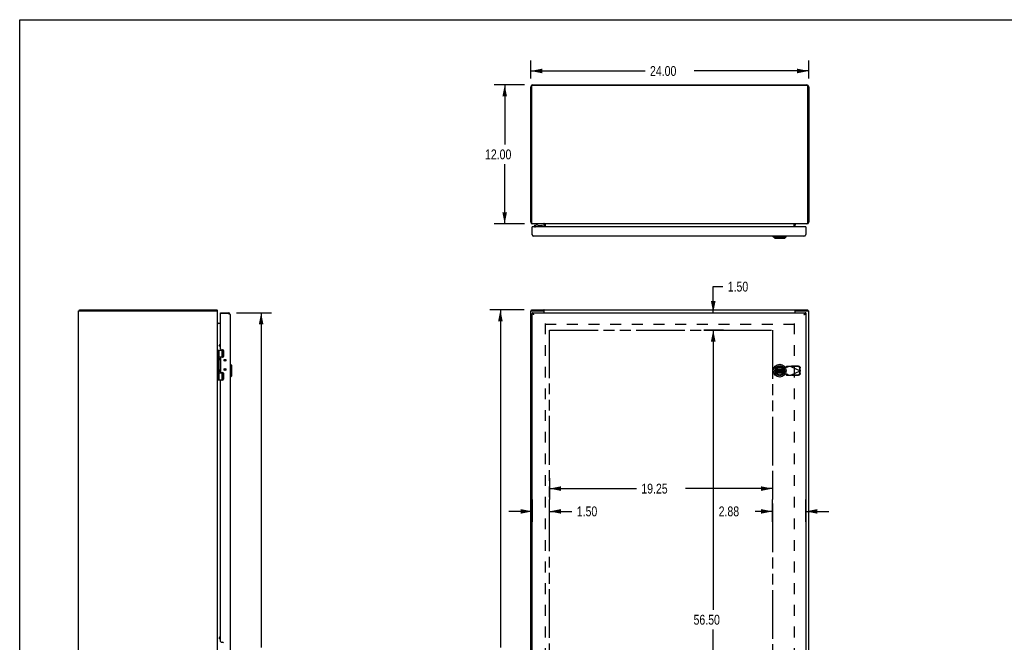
# Model space of a CAD drawing. Header units: inches. Extents: x 0 to 170, y 0 to 110.
# Tile 8 of 9: x 0 to 85, y 56 to 110. Entities that reach past the tile are written whole.
import ezdxf

# ---------------------------------------------------------------- set-up
doc = ezdxf.new("R2010")
doc.units = ezdxf.units.IN
doc.header["$LTSCALE"] = 9.35
doc.header["$MEASUREMENT"] = 0
doc.linetypes.add('HIDDEN', pattern=[0.2, 0.1, -0.1])
doc.linetypes.add('PHANTOM', pattern=[0.8, 0.45, -0.05, 0.1, -0.05, 0.1, -0.05])
doc.layers.get('0').update_dxf_attribs({"linetype": 'CONTINUOUS'})
for name, color, linetype in [('AVAILABLE_DOOR_SPACE', 7, 'CONTINUOUS'), ('BENT-SUB-6STUDS-TALLER', 7, 'CONTINUOUS'), ('DEFAULT_2', 8, 'HIDDEN'), ('DIMENSIONS', 7, 'CONTINUOUS')]:
    doc.layers.add(name, color=color, linetype=linetype)
doc.styles.get("Standard").update_dxf_attribs({"font": 'txt', "width": 0.8})
doc.dimstyles.new('DIMSTYLE_1', dxfattribs={"dimtxt": 0.85, "dimasz": 1, "dimexe": 0.18, "dimexo": 0.0625, "dimgap": 0.09, "dimtad": 0, "dimtih": 1, "dimtoh": 1, "dimzin": 4, "dimdsep": 46, "dimtxsty": 'Standard', "dimblk": '_FILLED', "dimblk1": '_FILLED', "dimblk2": '_FILLED', "dimcen": 0.09, "dimadec": 0, "dimazin": 0, "dimtfac": 1, "dimtofl": 0, "dimtmove": 0, "dimatfit": 3, "dimldrblk": '_FILLED', "dimfxl": 0, "dimtolj": 1, "dimtzin": 4, "dimarcsym": 0})
doc.dimstyles.new('DIMSTYLE_2', dxfattribs={"dimtxt": 0.85, "dimasz": 1, "dimexe": 0.18, "dimexo": 0.0625, "dimgap": 0.09, "dimtad": 0, "dimtih": 1, "dimtoh": 1, "dimzin": 4, "dimdsep": 46, "dimtxsty": 'Standard', "dimblk": '_FILLED', "dimblk1": '_FILLED', "dimblk2": '_FILLED', "dimcen": 0.09, "dimadec": 0, "dimazin": 0, "dimtfac": 1, "dimtofl": 0, "dimtmove": 0, "dimatfit": 3, "dimldrblk": '_FILLED', "dimfxl": 0, "dimtolj": 1, "dimtzin": 4, "dimarcsym": 0})

# ---------------------------------------------------------------- blocks, each defined once
blk = doc.blocks.new('_FILLED')
at = {"color": 0, "linetype": 'ByBlock'}
blk.add_solid([(0, 0), (-1, 0.2), (-1, -0.2)], dxfattribs=at)
blk = doc.blocks.new('*D')
at = {"layer": 'BENT-SUB-6STUDS-TALLER', "color": 2, "linetype": 'CONTINUOUS'}
for p, q in [((130.514, 82.575), (125.596, 82.575)), ((126.496, 82.575), (126.496, 55.8)), ((131.914, 82.575), (133.841, 82.575)), ((132.941, 82.575), (132.941, 69.975)), ((132.941, 54.95), (132.941, 67)), ((131.914, 54.95), (133.841, 54.95)), ((126.496, 27.325), (126.496, 54.1)), ((130.514, 27.325), (125.596, 27.325)), ((131.214, 26.625), (131.214, 22.717)), ((150.464, 26.625), (150.464, 22.717)), ((131.214, 23.617), (138.651, 23.617)), ((150.464, 23.617), (142.901, 23.617))]:
    blk.add_line(p, q, dxfattribs=at)
at = {"layer": 'DIMENSIONS', "color": 2, "linetype": 'CONTINUOUS'}
for p, q in [((44.113, 104.913), (44.113, 106.471)), ((68.113, 104.913), (68.113, 106.471)), ((44.113, 105.571), (53.988, 105.571)), ((68.113, 105.571), (58.238, 105.571)), ((43.571, 104.371), (40.969, 104.371)), ((41.869, 104.371), (41.869, 99.221)), ((41.869, 92.371), (41.869, 97.521)), ((43.571, 92.371), (40.969, 92.371)), ((59.872, 84.7), (59.872, 86.952)), ((59.872, 86.952), (60.697, 86.952)), ((148.879, 87.386), (148.098, 87.386)), ((148.879, 84.95), (148.879, 87.386)), ((152.207, 84.381), (153.694, 86.694)), ((153.694, 86.694), (154.519, 86.694)), ((18.706, 84.7), (21.743, 84.7)), ((20.843, 84.7), (20.843, 55.8)), ((43.556, 84.95), (40.597, 84.95)), ((41.497, 84.95), (41.497, 55.8)), ((59.071, 84.7), (60.772, 84.7)), ((151.996, 84.95), (147.979, 84.95)), ((151.389, 84.197), (147.979, 84.197)), ((148.879, 84.197), (148.879, 82.197)), ((152.839, 84.172), (152.839, 79.699)), ((152.089, 83.497), (152.089, 79.699)), ((59.071, 83.2), (60.772, 83.2)), ((60.772, 83.2), (59.071, 83.2)), ((59.872, 83.2), (59.872, 81.2)), ((59.872, 83.2), (59.872, 59.045)), ((152.089, 80.599), (150.089, 80.599)), ((152.839, 80.599), (154.863, 80.599)), ((45.738, 70.414), (45.738, 68.585)), ((64.988, 70.414), (64.988, 68.585)), ((45.738, 69.514), (53.238, 69.514)), ((64.988, 69.514), (57.488, 69.514)), ((44.238, 68.585), (44.238, 66.649)), ((45.738, 66.649), (45.738, 68.585)), ((64.988, 66.649), (64.988, 68.585)), ((67.863, 66.649), (67.863, 68.585)), ((44.238, 67.549), (42.238, 67.549)), ((45.738, 67.549), (47.666, 67.549)), ((64.988, 67.549), (63.484, 67.549)), ((67.863, 67.549), (69.863, 67.549)), ((59.872, 26.7), (59.872, 57.345)), ((41.497, 24.95), (41.497, 54.1)), ((20.843, 25.2), (20.843, 52.825)), ((59.872, 26.7), (59.872, 28.7)), ((60.772, 26.7), (59.071, 26.7)), ((59.071, 26.7), (60.772, 26.7)), ((18.706, 25.2), (21.743, 25.2)), ((43.556, 24.95), (40.597, 24.95)), ((59.071, 25.2), (60.772, 25.2)), ((59.872, 25.2), (59.872, 22.872)), ((59.872, 22.872), (60.697, 22.872)), ((44.238, 18.648), (44.238, 20.224)), ((67.863, 18.648), (67.863, 20.224)), ((44.238, 19.324), (52.226, 19.324)), ((67.863, 19.324), (59.876, 19.324))]:
    blk.add_line(p, q, dxfattribs=at)
at = {"layer": 'BENT-SUB-6STUDS-TALLER', "color": 2, "linetype": 'CONTINUOUS'}
for p, rotation in [((126.496, 82.575), 90), ((132.941, 82.575), 90), ((132.941, 54.95), 270), ((126.496, 27.325), 270), ((131.214, 23.617), 180)]:
    blk.add_blockref('_FILLED', p, dxfattribs=dict(at, rotation=rotation))
blk.add_blockref('_FILLED', (150.464, 23.617), dxfattribs=at)
at = {"layer": 'DIMENSIONS', "color": 2, "linetype": 'CONTINUOUS'}
for p, rotation in [((44.113, 105.571), 180), ((41.869, 104.371), 90), ((41.869, 92.371), 270), ((148.879, 84.95), 270), ((59.872, 84.7), 270), ((152.207, 84.381), 237.2760969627), ((20.843, 84.7), 90), ((41.497, 84.95), 90), ((148.879, 84.197), 90), ((59.872, 83.2), 90), ((59.872, 83.2), 90), ((152.839, 80.599), 180), ((45.738, 69.514), 180), ((45.738, 67.549), 180), ((67.863, 67.549), 180), ((59.872, 26.7), 270), ((59.872, 26.7), 270), ((20.843, 25.2), 270), ((41.497, 24.95), 270), ((59.872, 25.2), 90), ((44.238, 19.324), 180), ((67.863, 19.324), 360)]:
    blk.add_blockref('_FILLED', p, dxfattribs=dict(at, rotation=rotation))
for p in [(68.113, 105.571), (152.089, 80.599), (64.988, 69.514), (44.238, 67.549), (64.988, 67.549)]:
    blk.add_blockref('_FILLED', p, dxfattribs=at)
at = {"layer": 'BENT-SUB-6STUDS-TALLER', "color": 2, "linetype": 'CONTINUOUS', "width": 0.8}
for s, p in [('27.63', (131.241, 68.7)), ('typ.', (131.581, 67.425)), ('55.25', (124.796, 54.525)), ('19.25', (139.076, 23.192))]:
    blk.add_text(s, height=0.85, dxfattribs=at).set_placement(p)
at = {"layer": 'DIMENSIONS', "color": 2, "linetype": 'CONTINUOUS'}
for s, width, p in [('24.00', 0.8, (54.413, 105.146)), ('12.00', 0.8, (40.169, 97.946)), ('.75', 0.8, (145.633, 86.961)), ('1.50', 0.8, (61.122, 86.527)), ('%%c.44', 0.933333, (154.944, 86.269)), ('typ.', 0.8, (144.953, 85.686)), ('typ.', 0.8, (154.944, 84.994)), ('.75', 0.8, (155.288, 80.174)), ('typ.', 0.8, (155.288, 78.899)), ('19.25', 0.8, (53.663, 69.089)), ('1.50', 0.8, (48.091, 67.124)), ('2.88', 0.8, (60.339, 67.124)), ('56.50', 0.8, (58.172, 57.77)), ('59.50', 0.8, (19.143, 54.525)), ('60.00', 0.8, (39.797, 54.525)), ('DOOR', 0.8, (19.483, 53.25)), ('1.50', 0.8, (61.122, 22.447)), ('23.63 DOOR', 0.8, (52.651, 18.899))]:
    blk.add_text(s, height=0.85, dxfattribs=dict(at, width=width)).set_placement(p)

msp = doc.modelspace()

# ---------------------------------------------------------------- linework, layer by layer
at = {"color": 7, "linetype": 'CONTINUOUS'}
for p, q in [((0, 0), (0, 110)), ((0, 110), (170, 110)), ((44.253, 92.126), (44.238, 92.126)), ((44.402, 92.126), (44.402, 92.172)), ((44.441, 92.214), (44.42, 92.2)), ((44.56, 92.214), (44.58, 92.2)), ((44.595, 92.371), (44.595, 92.341)), ((44.595, 92.341), (44.788, 92.241)), ((44.598, 92.126), (44.598, 92.172)), ((44.788, 92.241), (45.078, 92.241)), ((44.853, 92.225), (44.993, 92.225)), ((45.093, 92.226), (45.093, 92.126)), ((45.263, 92.126), (45.263, 92.311)), ((45.285, 92.373), (45.285, 92.371)), ((45.363, 92.126), (45.363, 92.291)), ((66.863, 92.126), (66.863, 92.291)), ((66.941, 92.373), (66.941, 92.371)), ((67.848, 92.126), (67.863, 92.126)), ((65.06, 91.259), (65.06, 91.298)), ((65.06, 91.259), (66.162, 91.259)), ((65.178, 91.141), (65.06, 91.259)), ((65.178, 91.141), (66.044, 91.141)), ((66.044, 91.141), (66.162, 91.259)), ((66.162, 91.259), (66.162, 91.298)), ((5.152, 84.872), (5.152, 84.95)), ((17.05, 84.872), (17.05, 84.95)), ((17.334, 84.622), (17.334, 84.7)), ((17.349, 84.622), (17.334, 84.622)), ((18.006, 84.7), (18.006, 84.622)), ((44.176, 84.872), (44.176, 84.95)), ((44.238, 84.7), (44.238, 84.622)), ((45.225, 84.872), (45.249, 84.872)), ((45.249, 84.872), (45.249, 84.95)), ((66.978, 84.872), (66.978, 84.95)), ((66.978, 84.872), (67.001, 84.872)), ((67.863, 84.7), (67.863, 84.622)), ((68.05, 84.872), (68.05, 84.95)), ((17.231, 81.838), (17.304, 81.964)), ((17.231, 81.838), (17.24, 81.804)), ((17.24, 81.804), (17.334, 81.967)), ((17.334, 81.749), (17.24, 81.804)), ((17.304, 81.964), (17.334, 81.972)), ((17.089, 81.48), (17.575, 81.48)), ((17.119, 78.92), (17.119, 81.48)), ((17.219, 80.788), (17.191, 80.692)), ((17.219, 80.788), (17.219, 81.48)), ((17.219, 80.89), (17.576, 80.89)), ((17.235, 80.763), (17.235, 80.762)), ((17.235, 80.762), (17.235, 80.621)), ((17.435, 80.857), (17.435, 80.885)), ((17.573, 80.885), (17.435, 80.885)), ((17.479, 80.89), (17.479, 81.48)), ((17.551, 80.89), (17.551, 81.48)), ((17.219, 80.595), (17.191, 80.692)), ((17.219, 79.804), (17.219, 80.595)), ((17.235, 80.621), (17.235, 80.621)), ((18.202, 80.249), (18.162, 80.249)), ((18.202, 79.146), (18.202, 80.249)), ((18.32, 80.13), (18.202, 80.249)), ((18.32, 79.264), (18.32, 80.13)), ((17.219, 79.804), (17.191, 79.708)), ((17.219, 79.611), (17.191, 79.708)), ((17.219, 78.92), (17.219, 79.611)), ((17.219, 79.51), (17.576, 79.51)), ((17.235, 79.779), (17.235, 79.778)), ((17.235, 79.778), (17.235, 79.637)), ((17.235, 79.637), (17.235, 79.637)), ((17.435, 79.515), (17.435, 79.542)), ((17.573, 79.515), (17.435, 79.515)), ((17.479, 78.92), (17.479, 79.51)), ((17.551, 78.92), (17.551, 79.51)), ((18.202, 79.146), (18.162, 79.146)), ((18.32, 79.264), (18.202, 79.146)), ((65.217, 79.523), (65.236, 79.481)), ((17.089, 78.92), (17.575, 78.92)), ((17.231, 56.588), (17.304, 56.714)), ((17.231, 56.588), (17.24, 56.554)), ((17.24, 56.554), (17.334, 56.717)), ((17.334, 56.499), (17.24, 56.554)), ((17.304, 56.714), (17.334, 56.722))]:
    msp.add_line(p, q, dxfattribs=at)
at = {"color": 3, "linetype": 'CONTINUOUS'}
for p, q in [((44.113, 92.529), (44.113, 104.213)), ((44.176, 104.228), (44.176, 92.49)), ((67.97, 104.308), (44.256, 104.308)), ((44.271, 104.371), (67.955, 104.371)), ((68.05, 92.49), (68.05, 104.228)), ((68.113, 104.213), (68.113, 92.529)), ((44.238, 91.454), (44.238, 92.126)), ((67.848, 92.126), (44.253, 92.126)), ((44.256, 92.41), (45.249, 92.41)), ((67.955, 92.371), (44.271, 92.371)), ((45.269, 92.361), (45.273, 92.364)), ((45.285, 92.373), (45.285, 92.391)), ((45.285, 92.126), (45.285, 92.291)), ((45.378, 92.126), (45.378, 92.352)), ((66.848, 92.126), (66.848, 92.352)), ((66.941, 92.373), (66.941, 92.391)), ((66.941, 92.126), (66.941, 92.291)), ((66.978, 92.41), (67.97, 92.41)), ((67.863, 92.126), (67.863, 91.454)), ((67.707, 91.298), (44.394, 91.298)), ((5.089, 25.028), (5.089, 84.872)), ((5.089, 84.872), (17.089, 84.872)), ((5.152, 84.95), (17.05, 84.95)), ((17.089, 25.028), (17.089, 84.872)), ((17.334, 84.7), (18.006, 84.7)), ((17.334, 81.573), (17.334, 84.607)), ((18.006, 84.622), (17.349, 84.622)), ((18.162, 84.544), (18.162, 25.356)), ((44.113, 25.028), (44.113, 84.872)), ((44.113, 84.872), (45.225, 84.872)), ((44.176, 84.95), (68.05, 84.95)), ((44.238, 84.7), (67.863, 84.7)), ((44.238, 25.278), (44.238, 84.622)), ((45.285, 84.7), (45.285, 84.868)), ((66.941, 84.7), (66.941, 84.868)), ((67.001, 84.872), (68.113, 84.872)), ((67.863, 84.622), (67.863, 25.278)), ((68.113, 25.028), (68.113, 84.872)), ((17.101, 83.795), (17.1, 83.794)), ((17.334, 83.778), (17.109, 83.778)), ((17.334, 80.794), (17.334, 79.605)), ((17.397, 81.51), (17.521, 81.51)), ((17.521, 80.857), (17.397, 80.857)), ((17.584, 81.447), (17.584, 80.92)), ((17.397, 79.542), (17.521, 79.542)), ((17.584, 79.479), (17.584, 78.952)), ((17.334, 56.323), (17.334, 78.826)), ((17.521, 78.889), (17.397, 78.889)), ((17.397, 56.26), (17.521, 56.26))]:
    msp.add_line(p, q, dxfattribs=at)
at = {"color": 6, "linetype": 'CONTINUOUS'}
for p, q in [((65.923, 79.737), (65.299, 79.737)), ((65.299, 79.658), (65.923, 79.658))]:
    msp.add_line(p, q, dxfattribs=at)
at = {"color": 7, "linetype": 'CONTINUOUS'}
for points in [[(44.42, 92.2), (44.409, 92.189), (44.403, 92.178), (44.402, 92.172)], [(44.402, 92.172), (44.403, 92.166), (44.409, 92.154), (44.42, 92.144), (44.435, 92.135), (44.455, 92.128), (44.465, 92.126)], [(44.441, 92.214), (44.432, 92.206), (44.428, 92.198), (44.428, 92.189), (44.432, 92.18), (44.44, 92.173), (44.452, 92.166), (44.467, 92.161), (44.483, 92.158), (44.5, 92.157)], [(44.5, 92.23), (44.483, 92.229), (44.467, 92.226), (44.452, 92.221), (44.441, 92.214)], [(44.56, 92.214), (44.549, 92.221), (44.534, 92.226), (44.518, 92.229), (44.5, 92.23)], [(44.5, 92.157), (44.518, 92.158), (44.534, 92.161), (44.549, 92.166), (44.56, 92.173), (44.569, 92.18), (44.573, 92.189), (44.573, 92.198), (44.569, 92.206), (44.56, 92.214)], [(44.536, 92.126), (44.546, 92.128), (44.565, 92.135), (44.581, 92.144), (44.592, 92.154), (44.598, 92.166), (44.598, 92.172)], [(44.598, 92.172), (44.598, 92.178), (44.592, 92.189), (44.58, 92.2)], [(44.338, 84.586), (44.323, 84.595), (44.309, 84.603), (44.295, 84.609), (44.281, 84.615), (44.267, 84.618), (44.252, 84.621), (44.238, 84.622)], [(44.394, 84.544), (44.381, 84.552), (44.368, 84.561), (44.355, 84.57), (44.344, 84.578), (44.335, 84.587), (44.333, 84.589)], [(44.394, 84.544), (44.38, 84.555), (44.366, 84.566), (44.352, 84.576), (44.338, 84.586)], [(45.261, 84.86), (45.26, 84.862), (45.258, 84.866), (45.255, 84.869), (45.253, 84.87), (45.251, 84.871), (45.249, 84.872)], [(66.966, 84.86), (66.967, 84.862), (66.969, 84.866), (66.971, 84.869), (66.973, 84.87), (66.976, 84.871), (66.978, 84.872)], [(67.778, 84.595), (67.764, 84.586), (67.75, 84.576), (67.736, 84.566), (67.721, 84.555), (67.707, 84.544)], [(67.707, 84.544), (67.721, 84.552), (67.734, 84.561), (67.746, 84.57), (67.757, 84.578), (67.767, 84.587), (67.769, 84.589)], [(67.863, 84.622), (67.849, 84.621), (67.835, 84.618), (67.821, 84.615), (67.807, 84.609), (67.792, 84.603), (67.778, 84.595)]]:
    msp.add_lwpolyline(points, dxfattribs=at)
at = {"color": 3, "linetype": 'CONTINUOUS'}
for points in [[(45.285, 92.391), (45.283, 92.393), (45.281, 92.395), (45.279, 92.397), (45.277, 92.398), (45.276, 92.399), (45.274, 92.4), (45.273, 92.4), (45.271, 92.401), (45.269, 92.401), (45.268, 92.402), (45.265, 92.403), (45.263, 92.404), (45.26, 92.405), (45.258, 92.406), (45.255, 92.407), (45.252, 92.409), (45.249, 92.41)], [(45.258, 92.352), (45.259, 92.352), (45.26, 92.352), (45.262, 92.353), (45.264, 92.356), (45.269, 92.361)], [(45.273, 92.364), (45.276, 92.367), (45.28, 92.37)], [(45.378, 92.352), (45.376, 92.352), (45.374, 92.352), (45.372, 92.352), (45.369, 92.354), (45.367, 92.355), (45.365, 92.357), (45.363, 92.359), (45.361, 92.362), (45.359, 92.364), (45.357, 92.367), (45.355, 92.369), (45.353, 92.37), (45.35, 92.371), (45.349, 92.371)], [(66.848, 92.352), (66.851, 92.352), (66.853, 92.352), (66.855, 92.352), (66.857, 92.354), (66.859, 92.355), (66.861, 92.357), (66.863, 92.359), (66.865, 92.362), (66.868, 92.364), (66.87, 92.367), (66.872, 92.369), (66.874, 92.37)], [(66.874, 92.37), (66.876, 92.371), (66.878, 92.371)], [(66.941, 92.391), (66.944, 92.393), (66.946, 92.395), (66.947, 92.397), (66.949, 92.398), (66.951, 92.399), (66.952, 92.4), (66.954, 92.4), (66.955, 92.401), (66.957, 92.401), (66.959, 92.402), (66.961, 92.403), (66.964, 92.404), (66.966, 92.405), (66.969, 92.406), (66.971, 92.407), (66.974, 92.409), (66.978, 92.41)], [(66.954, 92.364), (66.951, 92.367), (66.947, 92.37)], [(66.963, 92.356), (66.957, 92.361), (66.954, 92.364)], [(66.969, 92.352), (66.968, 92.352), (66.967, 92.352), (66.965, 92.353), (66.963, 92.356)], [(44.394, 91.298), (44.38, 91.3), (44.366, 91.305), (44.352, 91.312), (44.338, 91.323), (44.323, 91.336), (44.309, 91.352), (44.295, 91.37), (44.281, 91.39), (44.267, 91.41), (44.252, 91.432), (44.238, 91.454)], [(67.863, 91.454), (67.849, 91.432), (67.835, 91.41), (67.821, 91.39), (67.807, 91.37), (67.792, 91.352), (67.778, 91.336), (67.764, 91.323), (67.75, 91.312), (67.736, 91.305), (67.721, 91.3), (67.707, 91.298)], [(17.06, 84.923), (17.059, 84.929), (17.059, 84.934), (17.058, 84.938), (17.057, 84.942), (17.056, 84.945), (17.055, 84.947), (17.054, 84.948), (17.052, 84.949), (17.05, 84.95)], [(17.068, 84.872), (17.067, 84.873), (17.065, 84.879), (17.064, 84.886), (17.063, 84.894), (17.062, 84.902), (17.061, 84.909), (17.06, 84.923)], [(18.162, 84.544), (18.161, 84.55), (18.157, 84.557), (18.151, 84.563), (18.141, 84.57), (18.13, 84.576), (18.117, 84.583), (18.101, 84.589), (18.084, 84.596), (18.066, 84.602), (18.047, 84.609), (18.027, 84.615), (18.006, 84.622)], [(44.394, 84.544), (44.38, 84.566), (44.366, 84.588), (44.352, 84.608), (44.338, 84.628), (44.323, 84.646), (44.309, 84.662), (44.295, 84.675), (44.281, 84.686), (44.267, 84.693), (44.252, 84.698), (44.238, 84.7)], [(44.394, 84.544), (44.374, 84.55), (44.354, 84.557), (44.335, 84.563), (44.316, 84.57), (44.299, 84.576), (44.284, 84.583), (44.271, 84.589), (44.259, 84.596), (44.25, 84.602), (44.244, 84.609), (44.24, 84.615), (44.238, 84.622)], [(45.277, 84.894), (45.274, 84.909), (45.273, 84.916), (45.271, 84.923), (45.269, 84.929), (45.268, 84.934), (45.265, 84.938), (45.263, 84.942), (45.26, 84.945), (45.258, 84.947), (45.255, 84.948), (45.252, 84.949), (45.249, 84.95)], [(45.285, 84.868), (45.283, 84.873), (45.281, 84.879), (45.279, 84.886), (45.277, 84.894)], [(66.941, 84.868), (66.944, 84.873), (66.946, 84.879), (66.947, 84.886), (66.949, 84.894), (66.952, 84.909)], [(66.952, 84.909), (66.954, 84.916), (66.955, 84.923), (66.957, 84.929), (66.959, 84.934), (66.961, 84.938), (66.964, 84.942), (66.966, 84.945), (66.969, 84.947), (66.971, 84.948), (66.974, 84.949), (66.978, 84.95)], [(67.863, 84.7), (67.849, 84.698), (67.835, 84.693), (67.821, 84.686), (67.807, 84.675), (67.792, 84.662), (67.778, 84.646), (67.764, 84.628), (67.75, 84.608), (67.736, 84.588), (67.721, 84.566), (67.707, 84.544)], [(67.707, 84.544), (67.728, 84.55), (67.748, 84.557), (67.767, 84.563), (67.785, 84.57), (67.802, 84.576), (67.818, 84.583), (67.831, 84.589), (67.842, 84.596), (67.851, 84.602), (67.858, 84.609), (67.862, 84.615), (67.863, 84.622)], [(17.097, 83.797), (17.094, 83.799), (17.091, 83.802), (17.09, 83.805), (17.089, 83.807)], [(17.109, 83.778), (17.109, 83.781), (17.109, 83.784), (17.107, 83.786), (17.105, 83.789), (17.103, 83.792), (17.1, 83.794), (17.097, 83.797)], [(17.109, 83.805), (17.109, 83.805), (17.109, 83.804), (17.108, 83.803), (17.107, 83.801), (17.106, 83.8), (17.104, 83.798), (17.101, 83.795)]]:
    msp.add_lwpolyline(points, dxfattribs=at)
for centre in [(17.724, 80.593), (17.724, 79.806)]:
    msp.add_circle(centre, 0.083, dxfattribs=at)
at = {"color": 7, "linetype": 'CONTINUOUS'}
for centre, radius in [((17.724, 80.593), 0.079), ((65.611, 79.697), 0.551), ((65.611, 79.697), 0.433), ((65.611, 79.697), 0.329), ((65.611, 79.697), 0.317), ((17.724, 79.806), 0.079)]:
    msp.add_circle(centre, radius, dxfattribs=at)
at = {"color": 6, "linetype": 'CONTINUOUS'}
msp.add_circle((65.611, 79.697), 0.315, dxfattribs=at)
at = {"color": 3, "linetype": 'CONTINUOUS'}
for centre, radius, start, end in [((44.271, 104.213), 0.158, 90, 180), ((44.256, 104.228), 0.08, 90, 180), ((67.955, 104.213), 0.158, 0, 90), ((67.97, 104.228), 0.08, 0, 90), ((44.271, 92.529), 0.158, 180, 270), ((44.256, 92.49), 0.08, 180, 270), ((44.253, 92.111), 0.015, 90, 180), ((45.205, 92.291), 0.08, 0, 83.15503), ((67.021, 92.291), 0.08, 96.84497, 180), ((67.848, 92.111), 0.015, 0, 90), ((67.955, 92.529), 0.158, 270, 360), ((67.97, 92.49), 0.08, 270, 360), ((44.394, 91.454), 0.156, 180, 270), ((67.707, 91.454), 0.156, 270, 360), ((17.349, 84.607), 0.015, 90, 180), ((18.006, 84.544), 0.156, 0, 90), ((45.225, 84.812), 0.06, 0, 90), ((67.001, 84.812), 0.06, 90, 180), ((17.169, 83.858), 0.08, 180, 270), ((17.397, 81.573), 0.063, 180, 270), ((17.397, 80.794), 0.063, 90, 180), ((17.521, 81.447), 0.063, 0, 90), ((17.521, 80.92), 0.063, 270, 360), ((17.397, 79.605), 0.063, 180, 270), ((17.521, 79.479), 0.063, 0, 90), ((17.397, 78.826), 0.063, 90, 180), ((17.521, 78.952), 0.063, 270, 360), ((17.397, 56.323), 0.063, 180, 270), ((17.521, 56.197), 0.063, 0, 90)]:
    msp.add_arc(centre, radius, start, end, dxfattribs=at)
at = {"color": 7, "linetype": 'CONTINUOUS'}
for centre, radius, start, end in [((44.853, 92.315), 0.09, 235.59401, 270), ((44.993, 92.315), 0.09, 270, 304.40599), ((45.078, 92.226), 0.015, 0, 90), ((45.203, 92.311), 0.06, 0, 75), ((45.205, 92.291), 0.158, 0, 30.47738), ((67.021, 92.291), 0.158, 149.52262, 180), ((18.006, 84.544), 0.078, 54.55193, 90), ((17.145, 80.762), 0.09, 0.67198, 34.40599), ((17.145, 80.622), 0.09, 325.59401, 359.32802), ((17.145, 79.778), 0.09, 0.67198, 34.40599), ((17.145, 79.638), 0.09, 325.59401, 359.32802)]:
    msp.add_arc(centre, radius, start, end, dxfattribs=at)
at = {"layer": 'AVAILABLE_DOOR_SPACE', "color": 4, "linetype": 'PHANTOM'}
for p, q in [((45.738, 26.7), (45.738, 83.2)), ((45.738, 83.2), (64.988, 83.2)), ((64.988, 83.2), (64.988, 26.7))]:
    msp.add_line(p, q, dxfattribs=at)
at = {"layer": 'DEFAULT_2', "color": 8, "linetype": 'HIDDEN'}
for p, q in [((45.363, 83.778), (45.363, 26.122)), ((45.378, 83.7), (66.848, 83.7)), ((66.863, 83.778), (66.863, 26.122)), ((65.671, 80.027), (65.965, 79.973)), ((65.965, 79.973), (66.162, 80.011)), ((66.208, 80.071), (66.166, 80.025)), ((66.166, 80.025), (66.321, 80.025)), ((66.581, 80.071), (66.208, 80.071)), ((66.321, 80.025), (66.363, 80.071)), ((66.581, 80.071), (67.369, 79.697)), ((66.61, 80.058), (66.63, 80.099)), ((67.2, 80.048), (66.61, 80.058)), ((67.22, 80.089), (66.63, 80.099)), ((67.382, 79.742), (67.379, 79.935)), ((65.452, 79.538), (65.452, 79.857)), ((65.452, 79.857), (65.77, 79.857)), ((65.77, 79.538), (65.452, 79.538)), ((65.965, 79.422), (65.671, 79.368)), ((65.77, 79.857), (65.77, 79.538)), ((65.879, 79.721), (65.879, 79.674)), ((66.162, 79.384), (65.965, 79.422)), ((66.052, 79.721), (66.052, 79.674)), ((66.166, 79.369), (66.208, 79.323)), ((66.321, 79.369), (66.166, 79.369)), ((66.208, 79.323), (66.581, 79.323)), ((66.363, 79.323), (66.321, 79.369)), ((66.581, 79.323), (67.369, 79.697)), ((66.61, 79.337), (67.2, 79.347)), ((66.63, 79.295), (66.61, 79.337)), ((66.63, 79.295), (67.22, 79.305)), ((67.362, 79.7), (67.359, 79.893)), ((67.359, 79.501), (67.362, 79.694)), ((67.382, 79.742), (67.362, 79.7)), ((67.362, 79.694), (67.382, 79.653)), ((67.379, 79.46), (67.382, 79.653))]:
    msp.add_line(p, q, dxfattribs=at)
for points in [[(66.166, 80.025), (66.165, 80.02), (66.164, 80.016), (66.162, 80.011)], [(66.162, 80.011), (66.194, 80.013), (66.225, 80.015), (66.253, 80.017), (66.278, 80.019), (66.298, 80.021), (66.312, 80.023), (66.321, 80.025)], [(66.581, 80.071), (66.598, 80.081), (66.614, 80.09), (66.63, 80.099)], [(67.359, 79.893), (67.356, 79.923), (67.346, 79.952), (67.331, 79.978), (67.311, 80.001), (67.287, 80.021), (67.26, 80.035), (67.231, 80.044), (67.2, 80.048)], [(67.22, 80.089), (67.251, 80.086), (67.28, 80.077), (67.307, 80.062), (67.331, 80.043), (67.351, 80.02), (67.366, 79.993), (67.375, 79.965), (67.379, 79.935)], [(66.162, 79.384), (66.164, 79.379), (66.165, 79.374), (66.166, 79.369)], [(66.321, 79.369), (66.312, 79.371), (66.298, 79.374), (66.278, 79.376), (66.253, 79.378), (66.225, 79.38), (66.194, 79.382), (66.162, 79.384)], [(66.63, 79.295), (66.614, 79.304), (66.598, 79.314), (66.581, 79.323)], [(67.2, 79.347), (67.231, 79.35), (67.26, 79.359), (67.287, 79.374), (67.311, 79.393), (67.331, 79.416), (67.346, 79.443), (67.356, 79.472), (67.359, 79.501)], [(67.379, 79.46), (67.375, 79.43), (67.366, 79.401), (67.351, 79.375), (67.331, 79.352), (67.307, 79.332), (67.28, 79.318), (67.251, 79.309), (67.22, 79.305)], [(67.382, 79.742), (67.378, 79.727), (67.373, 79.712), (67.369, 79.697)], [(67.369, 79.697), (67.373, 79.682), (67.378, 79.667), (67.382, 79.653)]]:
    msp.add_lwpolyline(points, dxfattribs=at)
for centre, radius, start, end in [((65.611, 79.697), 0.335, 79.67298, 280.32702), ((65.965, 79.721), 0.0866, 0, 180), ((65.965, 79.674), 0.0866, 180, 360)]:
    msp.add_arc(centre, radius, start, end, dxfattribs=at)

# ---------------------------------------------------------------- dimensions: what is measured, and where the dimension line sits
at = {"layer": 'BENT-SUB-6STUDS-TALLER', "color": 2, "linetype": 'CONTINUOUS'}
dim = msp.add_linear_dim(base=(132.941162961, 54.949651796), p1=(131.913715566, 82.574651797), p2=(131.913715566, 54.949651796), angle=270, text='<>\\Ptyp.', dimstyle='DIMSTYLE_1', dxfattribs=at)
dim.commit()
dim.dimension.update_dxf_attribs({"geometry": '*D', "text_midpoint": (132.941162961, 68.487772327), "dimtype": 160})
dim = msp.add_linear_dim(base=(126.496, 27.325), p1=(130.514, 82.575), p2=(130.514, 27.325), angle=270, dimstyle='DIMSTYLE_1', dxfattribs=at)
dim.commit()
dim.dimension.update_dxf_attribs({"geometry": '*D', "text_midpoint": (126.496, 54.95), "dimtype": 160})
dim = msp.add_linear_dim(base=(150.464, 23.617), p1=(131.214, 26.625), p2=(150.464, 26.625), dimstyle='DIMSTYLE_1', dxfattribs=at)
dim.commit()
dim.dimension.update_dxf_attribs({"geometry": '*D', "text_midpoint": (140.776, 23.617), "dimtype": 160})
at = {"layer": 'DIMENSIONS', "color": 2, "linetype": 'CONTINUOUS'}
for base, p1, p2, middle in [((68.113, 105.571), (44.113, 106.471), (68.113, 106.471), (56.113, 105.571)), ((67.863291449, 67.549294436), (64.988291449, 68.584516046), (67.863291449, 68.584516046), (61.699438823, 67.549294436))]:
    dim = msp.add_linear_dim(base=base, p1=p1, p2=p2, dimstyle='DIMSTYLE_1', dxfattribs=at)
    dim.commit()
    dim.dimension.update_dxf_attribs({"geometry": '*D', "text_midpoint": middle, "dimtype": 160})
for base, p1, p2, angle, middle in [((41.497, 24.95), (43.556, 84.95), (43.556, 24.95), 270, (41.497, 54.95)), ((41.869, 92.371), (43.571, 104.371), (43.571, 92.371), 270, (41.869, 98.371)), ((59.872, 84.7), (60.772, 83.2), (60.772, 84.7), 90, (62.482, 86.952)), ((59.872, 26.7), (60.772, 83.2), (60.772, 26.7), 270, (59.872, 58.195)), ((45.738, 69.514), (64.988, 68.585), (45.738, 68.585), 180, (55.363, 69.514)), ((44.238, 67.549), (45.738, 68.585), (44.238, 68.585), 180, (49.451, 67.549)), ((59.872, 26.7), (60.772, 25.2), (60.772, 26.7), 90, (62.482, 22.872))]:
    dim = msp.add_linear_dim(base=base, p1=p1, p2=p2, angle=angle, dimstyle='DIMSTYLE_1', dxfattribs=at)
    dim.commit()
    dim.dimension.update_dxf_attribs({"geometry": '*D', "text_midpoint": middle, "dimtype": 160})
for base, p1, p2, angle, text, middle in [((20.843, 25.2), (18.706, 84.7), (18.706, 25.2), 270, '<>\\PDOOR', (20.843, 54.312)), ((148.879, 84.95), (151.389, 84.197), (151.996, 84.95), 90, '<>\\Ptyp.', (146.313, 86.748)), ((152.089, 80.599), (152.839, 84.172), (152.089, 83.497), 180, '<>\\Ptyp.', (156.648, 79.962))]:
    dim = msp.add_linear_dim(base=base, p1=p1, p2=p2, angle=angle, text=text, dimstyle='DIMSTYLE_1', dxfattribs=at)
    dim.commit()
    dim.dimension.update_dxf_attribs({"geometry": '*D', "text_midpoint": middle, "dimtype": 160})
dim = msp.add_linear_dim(base=(67.863291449, 19.323884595), p1=(44.238291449, 20.223884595), p2=(67.863291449, 20.223884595), text='<> DOOR', dimstyle='DIMSTYLE_1', dxfattribs=at)
dim.commit()
dim.dimension.update_dxf_attribs({"geometry": '*D', "text_midpoint": (56.050791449, 19.323884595), "dimtype": 160})
dim = msp.add_diameter_dim_2p(p1=(152.207, 84.381), p2=(151.97, 84.013), text='<>\\Ptyp.', dimstyle='DIMSTYLE_2', dxfattribs=at)
dim.commit()
dim.dimension.update_dxf_attribs({"geometry": '*D', "text_midpoint": (156.53, 86.057), "dimtype": 163})

doc.saveas('drawing.dxf')
